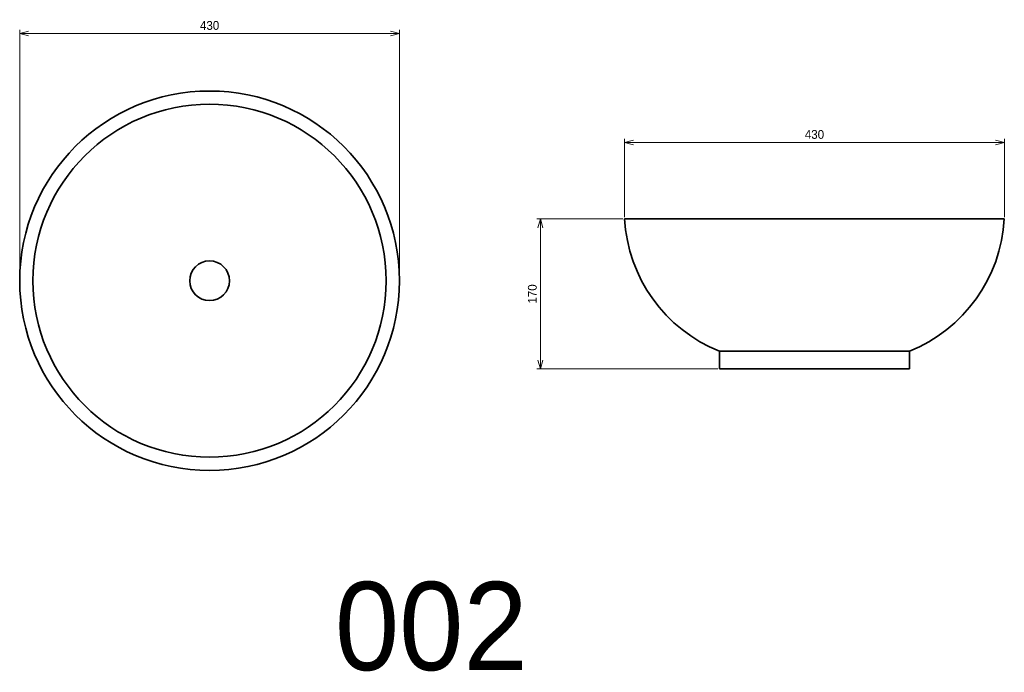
# Model space of a CAD drawing. Header units: millimetres. Extents: x 509 to 1624, y 181 to 920.
import ezdxf

# ---------------------------------------------------------------- set-up
doc = ezdxf.new("R2010")
doc.units = ezdxf.units.MM
doc.header["$LTSCALE"] = 0.3
for name, color, linetype, lineweight in [('実線', 3, 'Continuous', 35), ('寸法', 2, 'Continuous', 18), ('寸法 @ 4', 2, 'Continuous', 18), ('細線', 7, 'Continuous', 18)]:
    doc.layers.add(name, color=color, linetype=linetype, lineweight=lineweight)
doc.styles.add('MS Pゴシック', font='txt')
doc.styles.get("Standard").update_dxf_attribs({"font": 'txt.shx', "bigfont": 'bigfont.shx'})
doc.dimstyles.new('MyDim S＝1：4', dxfattribs={"dimtxt": 2.5, "dimasz": 2.5, "dimexe": 1, "dimexo": 0.5, "dimgap": 1, "dimtad": 3, "dimdsep": 46, "dimtxsty": 'MS Pゴシック', "dimblk": 'OPEN30', "dimcen": 0, "dimclrd": 256, "dimclre": 256, "dimclrt": 256, "dimazin": 2, "dimtfac": 1, "dimtmove": 0, "dimatfit": 3, "dimldrblk": 'OPEN30', "dimfxl": 1, "dimlwd": 18, "dimlwe": 18, "dimarcsym": 0})

# ---------------------------------------------------------------- blocks, each defined once
blk = doc.blocks.new('_Open30')
at = {"color": 0, "lineweight": -2}
for p, q in [((-1, 0.27), (0, 0)), ((0, 0), (-1, -0.27)), ((0, 0), (-1, 0))]:
    blk.add_line(p, q, dxfattribs=at)
blk = doc.blocks.new('*D13')
at = {"layer": 'Defpoints', "color": 0, "transparency": 16777216}
for p in [(939.5, 904.6), (509.5, 624.4), (939.5, 624.4)]:
    blk.add_point(p, dxfattribs=at)
at = {"layer": '寸法', "lineweight": 18, "transparency": 16777216}
for p, q in [((509.5, 626.4), (509.5, 908.6)), ((519.5, 904.6), (929.5, 904.6)), ((939.5, 626.4), (939.5, 908.6))]:
    blk.add_line(p, q, dxfattribs=at)
at = {"layer": '寸法', "lineweight": 18, "transparency": 16777216, "xscale": 10, "yscale": 10, "zscale": 10, "rotation": 180}
blk.add_blockref('_Open30', (509.5, 904.6), dxfattribs=at)
at = {"layer": '寸法', "lineweight": 18, "transparency": 16777216, "xscale": 10, "yscale": 10, "zscale": 10}
blk.add_blockref('_Open30', (939.5, 904.6), dxfattribs=at)
at = {"layer": '寸法', "transparency": 16777216, "insert": (724.5, 913.6), "char_height": 10, "attachment_point": 5, "style": 'MS Pゴシック'}
blk.add_mtext('430', dxfattribs=at)
blk = doc.blocks.new('*D14')
at = {"layer": 'Defpoints', "color": 0, "transparency": 16777216}
for p in [(1624.4, 781.1), (1194.4, 694.4), (1624.4, 694.4)]:
    blk.add_point(p, dxfattribs=at)
at = {"layer": '寸法', "lineweight": 18, "transparency": 16777216}
for p, q in [((1194.4, 696.4), (1194.4, 785.1)), ((1204.4, 781.1), (1614.4, 781.1)), ((1624.4, 696.4), (1624.4, 785.1))]:
    blk.add_line(p, q, dxfattribs=at)
at = {"layer": '寸法', "lineweight": 18, "transparency": 16777216, "xscale": 10, "yscale": 10, "zscale": 10, "rotation": 180}
blk.add_blockref('_Open30', (1194.4, 781.1), dxfattribs=at)
at = {"layer": '寸法', "lineweight": 18, "transparency": 16777216, "xscale": 10, "yscale": 10, "zscale": 10}
blk.add_blockref('_Open30', (1624.4, 781.1), dxfattribs=at)
at = {"layer": '寸法', "transparency": 16777216, "insert": (1409.4, 790.1), "char_height": 10, "attachment_point": 5, "style": 'MS Pゴシック'}
blk.add_mtext('430', dxfattribs=at)
blk = doc.blocks.new('*D15')
at = {"layer": 'Defpoints', "color": 0, "transparency": 16777216}
for p in [(1194.4, 694.4), (1099, 524.4), (1301.9, 524.4)]:
    blk.add_point(p, dxfattribs=at)
at = {"layer": '寸法', "lineweight": 18, "transparency": 16777216}
for p, q in [((1192.4, 694.4), (1095, 694.4)), ((1099, 684.4), (1099, 534.4)), ((1299.9, 524.4), (1095, 524.4))]:
    blk.add_line(p, q, dxfattribs=at)
at = {"layer": '寸法', "lineweight": 18, "transparency": 16777216, "xscale": 10, "yscale": 10, "zscale": 10}
for p, rotation in [((1099, 694.4), 90), ((1099, 524.4), 270)]:
    blk.add_blockref('_Open30', p, dxfattribs=dict(at, rotation=rotation))
at = {"layer": '寸法', "transparency": 16777216, "insert": (1090, 609.4), "char_height": 10, "attachment_point": 5, "rotation": 90, "style": 'MS Pゴシック'}
blk.add_mtext('170', dxfattribs=at)

msp = doc.modelspace()

# ---------------------------------------------------------------- linework, layer by layer
at = {"layer": '実線'}
for p, q in [((1624.359, 694.369), (1194.359, 694.369)), ((1516.859, 544.369), (1301.859, 544.369)), ((1301.859, 524.369), (1301.859, 544.369)), ((1516.859, 524.369), (1516.859, 544.369)), ((1516.859, 524.369), (1301.859, 524.369))]:
    msp.add_line(p, q, dxfattribs=at)
for radius in [215, 200, 22.5]:
    msp.add_circle((724.464, 624.369), radius, dxfattribs=at)
for centre, start, end in [((1366.291, 704.066), 183.228094, 248.02772), ((1452.428, 704.066), 291.97228, 356.771906)]:
    msp.add_arc(centre, 172.205, start, end, dxfattribs=at)

# ---------------------------------------------------------------- texts
at = {"layer": '細線', "insert": (975.522, 232.39), "char_height": 100, "width": 1129.44951, "attachment_point": 5}
msp.add_mtext('{\\fMS PMincho|b0|i0|c128|p18;002}', dxfattribs=at)

# ---------------------------------------------------------------- dimensions: what is measured, and where the dimension line sits
at = {"layer": '寸法 @ 4'}
for base, p1, p2, picture, middle in [((939.464, 904.63), (509.464, 624.369), (939.464, 624.369), '*D13', (724.464, 913.63)), ((1624.359, 781.108), (1194.359, 694.369), (1624.359, 694.369), '*D14', (1409.359, 790.108))]:
    dim = msp.add_linear_dim(base=base, p1=p1, p2=p2, dimstyle='MyDim S＝1：4', override={"dimscale": 4, "dimtix": 0, "dimtofl": 1, "dimtmove": 0, "dimatfit": 3}, dxfattribs=at)
    dim.commit()
    dim.dimension.update_dxf_attribs({"geometry": picture, "text_midpoint": middle})
dim = msp.add_linear_dim(base=(1099.033, 524.369), p1=(1194.359, 694.369), p2=(1301.859, 524.369), angle=90, dimstyle='MyDim S＝1：4', override={"dimscale": 4, "dimtix": 0, "dimtofl": 1, "dimtmove": 0, "dimatfit": 3}, dxfattribs=at)
dim.commit()
dim.dimension.update_dxf_attribs({"geometry": '*D15', "text_midpoint": (1090.033, 609.369)})

doc.saveas('drawing.dxf')
